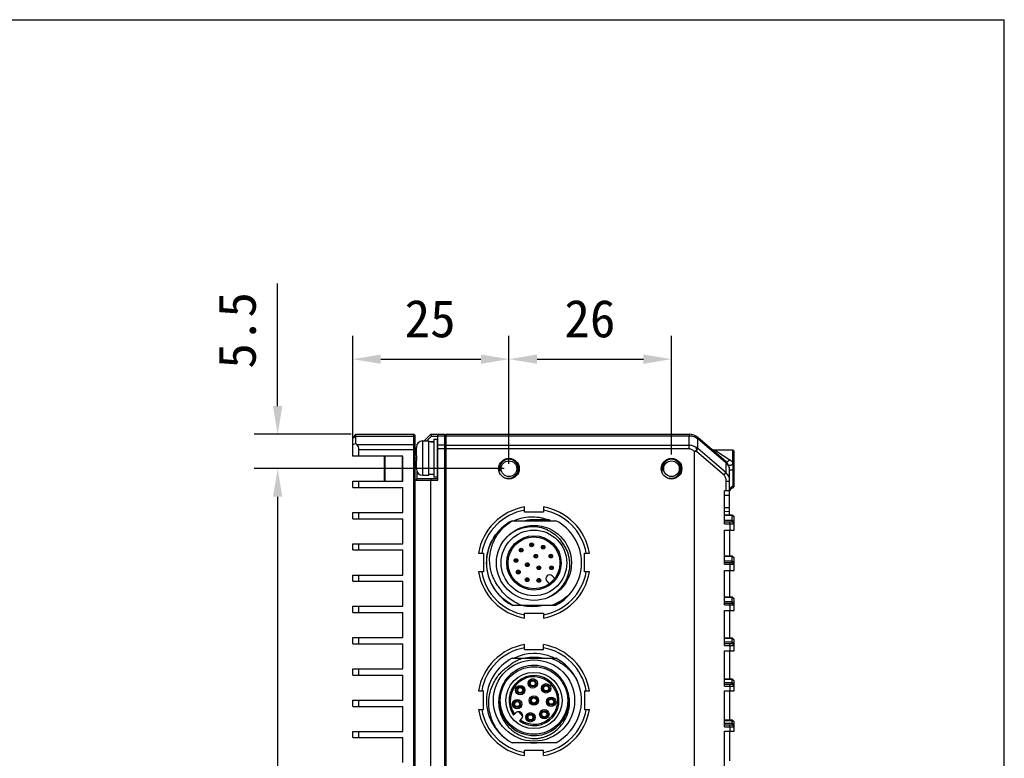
# Model space of a CAD drawing. Header units: millimetres. Extents: x 0 to 420, y 0 to 297.
# Tile 54 of 54: x 315 to 420, y 218 to 297. Entities that reach past the tile are written whole.
import ezdxf

# ---------------------------------------------------------------- set-up
doc = ezdxf.new("R2010")
doc.units = ezdxf.units.MM
doc.header["$LTSCALE"] = 23.1
doc.header["$PDMODE"] = 3
doc.header["$PDSIZE"] = 8
doc.layers.get('0').update_dxf_attribs({"linetype": 'CONTINUOUS'})
doc.layers.get('Defpoints').update_dxf_attribs({"linetype": 'CONTINUOUS'})
doc.layers.add('00_COMPONENTS', color=7, linetype='CONTINUOUS')
doc.layers.add('51__DRAFT_DIMS', color=7, linetype='CONTINUOUS')
doc.styles.get("Standard").update_dxf_attribs({"font": 'simfang.ttf'})
doc.dimstyles.new('DIMSTYLE_1', dxfattribs={"dimtxt": 4, "dimasz": 3, "dimexe": 2.5, "dimexo": 0.5, "dimgap": 1, "dimtad": 1, "dimlfac": 1.5, "dimdsep": 46, "dimtxsty": 'STANDARD', "dimblk": '_FILLED', "dimblk1": '_FILLED', "dimblk2": '_FILLED', "dimcen": 0.09, "dimclrt": 7, "dimazin": 2, "dimtp": 0.3, "dimtm": 0.3, "dimtfac": 1, "dimtofl": 0, "dimtmove": 0, "dimatfit": 3, "dimldrblk": '_FILLED', "dimfxl": 1, "dimtolj": 1, "dimarcsym": 0})
doc.dimstyles.new('DIMSTYLE_3', dxfattribs={"dimtxt": 4, "dimasz": 3, "dimexe": 2.5, "dimexo": 0.5, "dimgap": 1, "dimtad": 1, "dimlfac": 1.5, "dimdsep": 46, "dimtxsty": 'STANDARD', "dimblk": '_FILLED', "dimblk1": '_FILLED', "dimblk2": '_FILLED', "dimcen": 0.09, "dimclrt": 7, "dimazin": 2, "dimtp": 0.2, "dimtm": 0.2, "dimtfac": 1, "dimtofl": 0, "dimtmove": 0, "dimatfit": 3, "dimldrblk": '_FILLED', "dimfxl": 1, "dimtolj": 1, "dimarcsym": 0})
doc.dimstyles.new('DIMSTYLE_4', dxfattribs={"dimtxt": 4, "dimasz": 3, "dimexe": 2.5, "dimexo": 0.5, "dimgap": 1, "dimtad": 1, "dimlfac": 1.5, "dimdsep": 46, "dimtxsty": 'STANDARD', "dimblk": '_FILLED', "dimblk1": '_FILLED', "dimblk2": '_FILLED', "dimcen": 0.09, "dimclrt": 7, "dimazin": 2, "dimtp": 0.1, "dimtm": 0.1, "dimtfac": 1, "dimtofl": 0, "dimtmove": 0, "dimatfit": 3, "dimldrblk": '_FILLED', "dimfxl": 1, "dimtolj": 1, "dimarcsym": 0})

# ---------------------------------------------------------------- blocks, each defined once
blk = doc.blocks.new('_FILLED')
at = {"color": 0, "linetype": 'ByBlock'}
blk.add_solid([(0, 0), (-1, 0.167), (-1, -0.167)], dxfattribs=at)
blk = doc.blocks.new('*D5')
at = {"layer": '51__DRAFT_DIMS', "color": 0, "lineweight": -2}
for p, q in [((350.51, 252.18), (350.51, 263.32)), ((367.18, 249.65), (367.18, 263.32)), ((353.51, 260.82), (364.18, 260.82))]:
    blk.add_line(p, q, dxfattribs=at)
at = {"layer": 'Defpoints', "color": 0}
for p in [(367.18, 260.82), (350.51, 251.68), (367.18, 249.15)]:
    blk.add_point(p, dxfattribs=at)
at = {"layer": '51__DRAFT_DIMS', "color": 0, "linetype": 'ByBlock', "lineweight": -2, "xscale": 3, "yscale": 3, "zscale": 3, "rotation": 180}
blk.add_blockref('_FILLED', (350.51, 260.82), dxfattribs=at)
at = {"layer": '51__DRAFT_DIMS', "color": 0, "linetype": 'ByBlock', "lineweight": -2, "xscale": 3, "yscale": 3, "zscale": 3}
blk.add_blockref('_FILLED', (367.18, 260.82), dxfattribs=at)
at = {"layer": '51__DRAFT_DIMS', "color": 7, "insert": (358.77, 267.15), "char_height": 4, "attachment_point": 2, "line_spacing_factor": 0.9}
blk.add_mtext('\\A1;25', dxfattribs=at)
blk = doc.blocks.new('*D6')
at = {"layer": '51__DRAFT_DIMS', "color": 0, "lineweight": -2}
for p, q in [((367.18, 249.65), (367.18, 263.32)), ((384.51, 250.65), (384.51, 263.32)), ((370.18, 260.82), (381.51, 260.82))]:
    blk.add_line(p, q, dxfattribs=at)
at = {"layer": 'Defpoints', "color": 0}
for p in [(384.51, 260.82), (384.51, 250.15), (367.18, 249.15)]:
    blk.add_point(p, dxfattribs=at)
at = {"layer": '51__DRAFT_DIMS', "color": 0, "linetype": 'ByBlock', "lineweight": -2, "xscale": 3, "yscale": 3, "zscale": 3, "rotation": 180}
blk.add_blockref('_FILLED', (367.18, 260.82), dxfattribs=at)
at = {"layer": '51__DRAFT_DIMS', "color": 0, "linetype": 'ByBlock', "lineweight": -2, "xscale": 3, "yscale": 3, "zscale": 3}
blk.add_blockref('_FILLED', (384.51, 260.82), dxfattribs=at)
at = {"layer": '51__DRAFT_DIMS', "color": 7, "insert": (375.81, 267.15), "char_height": 4, "attachment_point": 2, "line_spacing_factor": 0.9}
blk.add_mtext('\\A1;26', dxfattribs=at)
blk = doc.blocks.new('*D7')
at = {"layer": '51__DRAFT_DIMS', "color": 0, "lineweight": -2}
for p, q in [((342.51, 255.81), (342.51, 268.88)), ((350.34, 252.81), (340.01, 252.81)), ((366.68, 249.15), (340.01, 249.15)), ((342.51, 246.15), (342.51, 243.15))]:
    blk.add_line(p, q, dxfattribs=at)
at = {"layer": 'Defpoints', "color": 0}
for p in [(350.84, 252.81), (342.51, 249.15), (367.18, 249.15)]:
    blk.add_point(p, dxfattribs=at)
at = {"layer": '51__DRAFT_DIMS', "color": 0, "linetype": 'ByBlock', "lineweight": -2, "xscale": 3, "yscale": 3, "zscale": 3}
for p, rotation in [((342.51, 252.81), 270), ((342.51, 249.15), 90)]:
    blk.add_blockref('_FILLED', p, dxfattribs=dict(at, rotation=rotation))
at = {"layer": '51__DRAFT_DIMS', "color": 7, "insert": (336.18, 259.81), "char_height": 4, "attachment_point": 1, "rotation": 90, "line_spacing_factor": 0.9}
blk.add_mtext('\\A1;5.5', dxfattribs=at)
blk = doc.blocks.new('*D8')
at = {"layer": '51__DRAFT_DIMS', "color": 0, "lineweight": -2}
for p, q in [((366.68, 249.15), (340.01, 249.15)), ((342.51, 246.15), (342.51, 175.48)), ((366.68, 172.48), (340.01, 172.48))]:
    blk.add_line(p, q, dxfattribs=at)
at = {"layer": 'Defpoints', "color": 0}
for p in [(367.18, 249.15), (342.51, 172.48), (367.18, 172.48)]:
    blk.add_point(p, dxfattribs=at)
at = {"layer": '51__DRAFT_DIMS', "color": 0, "linetype": 'ByBlock', "lineweight": -2, "xscale": 3, "yscale": 3, "zscale": 3}
for p, rotation in [((342.51, 249.15), 90), ((342.51, 172.48), 270)]:
    blk.add_blockref('_FILLED', p, dxfattribs=dict(at, rotation=rotation))
at = {"layer": '51__DRAFT_DIMS', "color": 7, "insert": (336.18, 210.92), "char_height": 4, "attachment_point": 2, "rotation": 90, "line_spacing_factor": 0.9}
blk.add_mtext('\\A1;115', dxfattribs=at)

msp = doc.modelspace()

# ---------------------------------------------------------------- linework, layer by layer
at = {"color": 7}
for p in [(0, 297), (420, 0)]:
    msp.add_line(p, (420, 297), dxfattribs=at)
at = {"layer": '00_COMPONENTS', "color": 7}
for p, q in [((350.5101, 252.4804), (350.8434, 252.8137)), ((350.5101, 252.3828), (350.8434, 252.6185)), ((350.5101, 250.4804), (350.5101, 252.4804)), ((350.8434, 251.8137), (350.8434, 252.8137)), ((350.8434, 252.8137), (357.0434, 252.8137)), ((350.8434, 252.6185), (357.0434, 252.6185)), ((357.0434, 168.8137), (357.0434, 252.8137)), ((357.0434, 252.8137), (357.1768, 252.6804)), ((357.0434, 252.6185), (357.1768, 252.5242)), ((357.1768, 168.9471), (357.1768, 252.6804)), ((357.9768, 248.4471), (357.9768, 252.1137)), ((357.9768, 252.1137), (358.6434, 252.1137)), ((358.8434, 252.8137), (358.1434, 252.1137)), ((358.9263, 252.6137), (358.4263, 252.1137)), ((358.6434, 248.4471), (358.6434, 252.1137)), ((358.8434, 252.8137), (358.9263, 252.6137)), ((358.8434, 252.8137), (360.3101, 252.8137)), ((358.9263, 252.6137), (359.5768, 252.6137)), ((359.1768, 252.2804), (359.5101, 252.2804)), ((359.1768, 252.2785), (359.1768, 248.2823)), ((359.5101, 252.2785), (359.5101, 248.2823)), ((359.5768, 247.9138), (359.5768, 252.8137)), ((359.5768, 252.6487), (360.3101, 252.6487)), ((360.3101, 252.8137), (360.3101, 168.8137)), ((360.4434, 252.2804), (360.3101, 252.2804)), ((360.4434, 252.0851), (360.3101, 252.0851)), ((360.4434, 252.8137), (360.4434, 168.8137)), ((360.4434, 252.8137), (386.3787, 252.8137)), ((360.4434, 252.6519), (386.3787, 252.6519)), ((386.3787, 252.8137), (386.3787, 252.6519)), ((386.3787, 252.6519), (386.3804, 252.6519)), ((386.3815, 252.8137), (386.3804, 252.6519)), ((386.3804, 251.2516), (386.3804, 252.6519)), ((387.3132, 252.4672), (387.312, 252.3453)), ((387.312, 252.3453), (387.3125, 252.3449)), ((387.3125, 252.3449), (387.3134, 252.467)), ((387.3125, 251.2971), (387.3125, 252.3449)), ((390.2904, 249.7849), (387.3125, 252.3449)), ((390.2924, 249.9062), (387.3131, 252.4673)), ((350.8434, 251.8137), (350.5101, 251.6757)), ((350.9815, 251.6757), (350.8434, 251.8137)), ((357.0434, 251.6757), (350.9815, 251.6757)), ((351.1768, 250.4804), (351.1768, 251.2043)), ((351.1768, 251.2043), (357.1768, 251.2043)), ((357.0434, 251.6757), (357.1768, 251.5814)), ((357.3101, 251.2804), (357.1768, 251.1471)), ((357.1768, 251.1471), (357.3101, 251.0918)), ((357.3108, 251.4469), (357.31, 251.4471)), ((357.3101, 250.5471), (357.3101, 251.4162)), ((359.5101, 251.2804), (359.5768, 251.2804)), ((359.5768, 251.1804), (359.5101, 251.1804)), ((360.3101, 251.6454), (359.5768, 251.6454)), ((360.3101, 251.2471), (359.5768, 251.2471)), ((360.4434, 251.6422), (386.3804, 251.6422)), ((386.3804, 251.2516), (360.4434, 251.2516)), ((386.9101, 251.0012), (386.9101, 170.6262)), ((387.192, 251.1494), (386.9953, 250.9869)), ((387.2014, 250.9443), (386.9953, 250.9869)), ((387.193, 251.0959), (387.3125, 251.2971)), ((387.2014, 250.9443), (387.193, 251.0959)), ((390.2904, 248.7371), (387.3125, 251.2971)), ((389.0961, 251.1471), (391.0434, 251.1471)), ((389.0961, 251.1471), (390.727, 250.0955)), ((391.0434, 249.8323), (391.0434, 251.1471)), ((391.1768, 251.0137), (391.0434, 251.1471)), ((391.1768, 247.2478), (391.1768, 251.0137)), ((355.8434, 250.4804), (350.5101, 250.4804)), ((353.8901, 247.8137), (353.8901, 250.4804)), ((353.9568, 247.8137), (353.9568, 250.4804)), ((355.7768, 250.4804), (355.7768, 247.8137)), ((355.8434, 247.8137), (355.8434, 250.4804)), ((357.1768, 250.281), (357.3101, 250.281)), ((357.3101, 250.5471), (357.3108, 250.5471)), ((357.3101, 249.1446), (357.3101, 250.0137)), ((357.3108, 250.0137), (357.3101, 250.0137)), ((360.4434, 250.5881), (360.3101, 250.5881)), ((360.4434, 250.1167), (360.3101, 250.1167)), ((390.1141, 248.4404), (387.2014, 250.9443)), ((390.2904, 249.7849), (390.2913, 249.9071)), ((390.2924, 249.7835), (390.2924, 249.9062)), ((357.31, 249.1137), (357.3108, 249.1138)), ((359.5768, 249.3804), (359.5101, 249.3804)), ((359.5101, 249.2804), (359.5768, 249.2804)), ((390.2904, 249.7849), (390.2904, 248.7371)), ((390.2924, 249.7835), (390.2904, 249.7849)), ((390.7101, 244.2337), (390.7101, 248.9962)), ((391.0434, 249.8323), (391.1768, 249.7867)), ((391.0657, 249.6151), (391.1768, 249.5707)), ((391.099, 249.0309), (391.1768, 249.0378)), ((391.099, 247.3245), (391.099, 249.0309)), ((350.5101, 247.1471), (350.5101, 247.8137)), ((350.5101, 247.8137), (355.8434, 247.8137)), ((351.1768, 247.1471), (351.1768, 247.8137)), ((357.1768, 247.9138), (357.3768, 248.1138)), ((357.1768, 247.9138), (359.5768, 247.9138)), ((357.3768, 248.1138), (357.3768, 248.835)), ((357.3768, 248.1138), (359.5768, 248.1138)), ((357.9768, 248.4471), (358.6434, 248.4471)), ((358.6434, 248.5637), (359.1768, 248.5637)), ((358.8434, 247.9138), (358.9263, 248.1138)), ((358.8434, 173.7137), (358.8434, 247.9138)), ((359.1768, 248.2804), (359.5101, 248.2804)), ((390.1141, 248.4404), (390.2904, 248.7371)), ((390.3406, 246.7804), (390.3406, 247.8241)), ((390.3406, 247.8241), (390.7101, 247.8241)), ((350.5101, 247.1471), (355.8434, 247.1471)), ((355.8434, 244.4804), (355.8434, 247.1471)), ((390.1768, 243.2804), (390.1768, 246.7804)), ((390.7101, 246.7804), (390.1768, 246.7804)), ((391.0883, 247.1222), (391.1768, 247.2478)), ((391.099, 247.3245), (391.1768, 247.4333)), ((390.1768, 246.3097), (390.7101, 246.3097)), ((368.8434, 244.5298), (368.8434, 245.0631)), ((370.8434, 245.0631), (370.8434, 244.5298)), ((390.7101, 244.957), (390.1768, 244.9737)), ((350.5101, 243.8137), (350.5101, 244.4804)), ((350.5101, 244.4804), (355.8434, 244.4804)), ((350.5101, 243.8137), (355.8434, 243.8137)), ((351.1768, 243.8137), (351.1768, 244.4804)), ((355.8434, 241.1471), (355.8434, 243.8137)), ((367.5151, 243.6051), (372.1718, 243.6051)), ((370.8434, 244.5298), (368.8434, 244.5298)), ((371.4366, 243.6804), (369.4231, 243.6804)), ((371.2691, 243.743), (371.2263, 243.6051)), ((390.7101, 244.5632), (390.1768, 244.58)), ((390.1768, 244.2337), (390.9768, 244.2337)), ((390.1768, 244.1891), (390.9768, 244.1891)), ((390.1768, 243.659), (390.9768, 243.659)), ((390.9768, 243.4804), (390.9768, 244.2337)), ((390.9768, 244.2337), (391.1768, 244.0337)), ((390.9768, 244.1891), (391.1768, 244.0159)), ((390.9768, 243.659), (391.1768, 243.4858)), ((391.1768, 242.5804), (391.1768, 244.0337)), ((390.1768, 243.4804), (390.9768, 243.4804)), ((390.1768, 243.2804), (391.1768, 243.2804)), ((390.1768, 238.9537), (390.1768, 242.5804)), ((390.1768, 242.5804), (391.1768, 242.5804)), ((390.6646, 243.4804), (390.7308, 243.2804)), ((390.7101, 242.5804), (390.7101, 239.8604)), ((390.7308, 243.2804), (390.7308, 242.5804)), ((390.9768, 243.4804), (391.1768, 243.2804)), ((350.5101, 240.4804), (350.5101, 241.1471)), ((350.5101, 241.1471), (355.8434, 241.1471)), ((350.5101, 240.4804), (355.8434, 240.4804)), ((351.1768, 240.4804), (351.1768, 241.1471)), ((355.8434, 237.8137), (355.8434, 240.4804)), ((372.9725, 241.0691), (372.9771, 241.0617)), ((372.9725, 241.0691), (372.9769, 241.0616)), ((363.9274, 240.1471), (364.4607, 240.1471)), ((364.4607, 240.1471), (364.4607, 238.1471)), ((375.2262, 238.1471), (375.2262, 240.1471)), ((375.2262, 240.1471), (375.7595, 240.1471)), ((390.1768, 239.8604), (390.9768, 239.8604)), ((390.1768, 239.8157), (390.9768, 239.8157)), ((390.9768, 239.1537), (390.9768, 239.8604)), ((390.9768, 239.8604), (391.1768, 239.6604)), ((390.9768, 239.8157), (391.1768, 239.6425)), ((391.1768, 238.3004), (391.1768, 239.6604)), ((364.7961, 239.1059), (364.7958, 239.1133)), ((364.7959, 239.1059), (364.7958, 239.1133)), ((390.1768, 239.3324), (390.9768, 239.3324)), ((390.1768, 239.1537), (390.9768, 239.1537)), ((390.1768, 238.9537), (391.1768, 238.9537)), ((390.6646, 239.1537), (390.7308, 238.9537)), ((390.7308, 238.9537), (390.7308, 238.3004)), ((390.9768, 239.3324), (391.1768, 239.1592)), ((390.9768, 239.1537), (391.1768, 238.9537)), ((350.5101, 237.1471), (350.5101, 237.8137)), ((350.5101, 237.8137), (355.8434, 237.8137)), ((351.1768, 237.1471), (351.1768, 237.8137)), ((364.4607, 238.1471), (363.9274, 238.1471)), ((371.7998, 237.7144), (372.0621, 237.4522)), ((375.7595, 238.1471), (375.2262, 238.1471)), ((390.1768, 234.6271), (390.1768, 238.3004)), ((390.1768, 238.3004), (391.1768, 238.3004)), ((390.7101, 238.3004), (390.7101, 235.4871)), ((350.5101, 237.1471), (355.8434, 237.1471)), ((355.8434, 234.4804), (355.8434, 237.1471)), ((371.4964, 236.8865), (371.2341, 237.1488)), ((371.2472, 235.3595), (371.2414, 235.3754)), ((373.7201, 235.8743), (373.7356, 235.8613)), ((390.1768, 235.4871), (390.9768, 235.4871)), ((390.1768, 235.4424), (390.9768, 235.4424)), ((390.9768, 234.8271), (390.9768, 235.4871)), ((390.9768, 235.4871), (391.1768, 235.2871)), ((390.9768, 235.4424), (391.1768, 235.2692)), ((391.1768, 234.0204), (391.1768, 235.2871)), ((350.5101, 233.8137), (350.5101, 234.4804)), ((350.5101, 234.4804), (355.8434, 234.4804)), ((351.1768, 233.8137), (351.1768, 234.4804)), ((367.5151, 234.6051), (372.1718, 234.6051)), ((390.1768, 235.0057), (390.9768, 235.0057)), ((390.1768, 234.8271), (390.9768, 234.8271)), ((390.1768, 234.6271), (391.1768, 234.6271)), ((390.6646, 234.8271), (390.7308, 234.6271)), ((390.7308, 234.6271), (390.7308, 234.0204)), ((390.9768, 235.0057), (391.1768, 234.8325)), ((390.9768, 234.8271), (391.1768, 234.6271)), ((350.5101, 233.8137), (355.8434, 233.8137)), ((355.8434, 231.1471), (355.8434, 233.8137)), ((368.8434, 233.231), (368.8434, 233.7643)), ((368.8434, 233.7643), (370.8434, 233.7643)), ((370.8434, 233.7643), (370.8434, 233.231)), ((390.1768, 230.3004), (390.1768, 234.0204)), ((390.1768, 234.0204), (391.1768, 234.0204)), ((390.7101, 234.0204), (390.7101, 231.1137)), ((350.5101, 230.4804), (350.5101, 231.1471)), ((350.5101, 231.1471), (355.8434, 231.1471)), ((351.1768, 230.4804), (351.1768, 231.1471)), ((390.1768, 231.1137), (390.9768, 231.1137)), ((390.1768, 231.0691), (390.9768, 231.0691)), ((390.9768, 230.5004), (390.9768, 231.1137)), ((390.9768, 231.1137), (391.1768, 230.9137)), ((390.9768, 231.0691), (391.1768, 230.8959)), ((350.5101, 230.4804), (355.8434, 230.4804)), ((355.8434, 227.8137), (355.8434, 230.4804)), ((368.8434, 229.8631), (368.8434, 230.3965)), ((370.8434, 229.8631), (370.8434, 230.3965)), ((390.1768, 230.679), (390.9768, 230.679)), ((390.1768, 230.5004), (390.9768, 230.5004)), ((390.1768, 230.3004), (391.1768, 230.3004)), ((390.6646, 230.5004), (390.7308, 230.3004)), ((390.7308, 230.3004), (390.7308, 229.7404)), ((390.9768, 230.679), (391.1768, 230.5058)), ((390.9768, 230.5004), (391.1768, 230.3004)), ((391.1768, 229.7404), (391.1768, 230.9137)), ((367.5151, 228.9384), (371.6769, 228.9383)), ((368.8434, 229.8631), (370.8434, 229.8631)), ((370.2638, 229.0137), (369.4231, 229.0137)), ((371.6769, 228.9384), (372.1718, 228.9384)), ((390.1768, 225.9737), (390.1768, 229.7404)), ((390.1768, 229.7404), (391.1768, 229.7404)), ((390.7101, 229.7404), (390.7101, 226.7404)), ((350.5101, 227.1471), (350.5101, 227.8137)), ((350.5101, 227.8137), (355.8434, 227.8137)), ((350.5101, 227.1471), (355.8434, 227.1471)), ((351.1768, 227.1471), (351.1768, 227.8137)), ((355.8434, 224.4804), (355.8434, 227.1471)), ((369.3638, 226.3673), (369.4612, 226.3673)), ((369.4612, 226.1673), (369.3638, 226.1673)), ((369.9699, 226.3673), (370.0674, 226.3673)), ((370.0674, 226.1673), (369.9699, 226.1673)), ((370.788, 225.8348), (370.8854, 225.8348)), ((371.3942, 225.8348), (371.4916, 225.8348)), ((390.1768, 226.7404), (390.9768, 226.7404)), ((390.1768, 226.6957), (390.9768, 226.6957)), ((390.1768, 226.3524), (390.9768, 226.3524)), ((390.1768, 226.1737), (390.9768, 226.1737)), ((390.1768, 225.9737), (391.1768, 225.9737)), ((390.6646, 226.1737), (390.7308, 225.9737)), ((390.7308, 225.9737), (390.7308, 225.4604)), ((390.9768, 226.1737), (390.9768, 226.7404)), ((390.9768, 226.7404), (391.1768, 226.5404)), ((390.9768, 226.6957), (391.1768, 226.5225)), ((390.9768, 226.3524), (391.1768, 226.1792)), ((390.9768, 226.1737), (391.1768, 225.9737)), ((391.1768, 225.4604), (391.1768, 226.5404)), ((363.9274, 225.4804), (364.4607, 225.4804)), ((364.4607, 223.4804), (364.4607, 225.4804)), ((368.0275, 225.6418), (368.1249, 225.6418)), ((368.1249, 225.4418), (368.0275, 225.4418)), ((368.6337, 225.6418), (368.7311, 225.6418)), ((368.7311, 225.4418), (368.6337, 225.4418)), ((370.8854, 225.6348), (370.788, 225.6348)), ((371.4916, 225.6348), (371.3942, 225.6348)), ((375.2262, 225.4804), (375.2262, 223.4804)), ((375.2262, 225.4804), (375.7595, 225.4804)), ((390.1768, 221.6471), (390.1768, 225.4604)), ((390.1768, 225.4604), (391.1768, 225.4604)), ((390.7101, 225.4604), (390.7101, 222.3671)), ((350.5101, 223.8137), (350.5101, 224.4804)), ((350.5101, 224.4804), (355.8434, 224.4804)), ((350.5101, 223.8137), (355.8434, 223.8137)), ((351.1768, 223.8137), (351.1768, 224.4804)), ((355.8434, 221.1471), (355.8434, 223.8137)), ((367.6984, 224.1573), (367.7958, 224.1573)), ((367.7958, 223.9573), (367.6984, 223.9573)), ((368.3046, 224.1573), (368.402, 224.1573)), ((368.402, 223.9573), (368.3046, 223.9573)), ((369.4916, 224.5384), (369.5891, 224.5384)), ((369.5891, 224.3384), (369.4916, 224.3384)), ((370.0978, 224.5384), (370.1953, 224.5384)), ((370.1953, 224.3384), (370.0978, 224.3384)), ((371.3205, 224.4105), (371.4179, 224.4105)), ((371.4179, 224.2105), (371.3205, 224.2105)), ((371.9267, 224.4105), (372.0241, 224.4105)), ((372.0241, 224.2105), (371.9267, 224.2105)), ((363.9274, 223.4804), (364.4607, 223.4804)), ((367.6765, 222.8843), (367.9107, 223.1185)), ((369.1105, 222.7452), (369.2079, 222.7452)), ((369.7167, 222.7452), (369.8141, 222.7452)), ((370.595, 223.0743), (370.6924, 223.0743)), ((370.6924, 222.8743), (370.595, 222.8743)), ((371.2012, 223.0743), (371.2986, 223.0743)), ((371.2986, 222.8743), (371.2012, 222.8743)), ((375.2262, 223.4804), (375.7595, 223.4804)), ((368.5235, 222.5057), (368.2893, 222.2715)), ((369.2079, 222.5452), (369.1105, 222.5452)), ((369.8141, 222.5452), (369.7167, 222.5452)), ((390.1768, 222.3671), (390.9768, 222.3671)), ((390.1768, 222.3224), (390.9768, 222.3224)), ((390.1768, 222.0257), (390.9768, 222.0257)), ((390.1768, 221.8471), (390.9768, 221.8471)), ((390.1768, 221.6471), (391.1768, 221.6471)), ((390.6646, 221.8471), (390.7308, 221.6471)), ((390.7308, 221.6471), (390.7308, 221.1804)), ((390.9768, 221.8471), (390.9768, 222.3671)), ((390.9768, 222.3671), (391.1768, 222.1671)), ((390.9768, 222.3224), (391.1768, 222.1492)), ((390.9768, 222.0257), (391.1768, 221.8525)), ((390.9768, 221.8471), (391.1768, 221.6471)), ((391.1768, 221.1804), (391.1768, 222.1671)), ((350.5101, 220.4804), (350.5101, 221.1471)), ((350.5101, 221.1471), (355.8434, 221.1471)), ((351.1768, 220.4804), (351.1768, 221.1471)), ((390.1768, 217.3204), (390.1768, 221.1804)), ((390.1768, 221.1804), (391.1768, 221.1804)), ((390.7101, 221.1804), (390.7101, 217.9937)), ((350.5101, 220.4804), (355.8434, 220.4804)), ((355.8434, 217.8137), (355.8434, 220.4804)), ((372.1718, 219.9384), (367.5151, 219.9384)), ((368.8434, 218.5643), (368.8434, 219.0976)), ((370.8434, 219.0976), (368.8434, 219.0976)), ((370.8434, 218.5643), (370.8434, 219.0976))]:
    msp.add_line(p, q, dxfattribs=at)
for centre, radius in [((367.1768, 249.1471), 1.1), ((367.1768, 249.1471), 0.8333), ((384.5101, 249.1471), 1.1), ((384.5101, 249.1471), 0.8333), ((369.8434, 239.1051), 4), ((369.8434, 239.1051), 3.5), ((369.8434, 239.1051), 2.9), ((369.8434, 239.1051), 2.7667), ((368.4764, 240.4722), 0.2), ((368.4764, 240.4722), 0.0845), ((369.5953, 241.0224), 0.2), ((369.5953, 241.0224), 0.0845), ((370.8174, 240.7752), 0.2), ((370.8174, 240.7752), 0.0845), ((367.9261, 239.3533), 0.2), ((367.9261, 239.3533), 0.0845), ((370.0332, 239.8134), 0.2), ((370.0332, 239.8134), 0.0845), ((371.6344, 239.8332), 0.2), ((371.6344, 239.8332), 0.0845), ((369.1351, 238.9153), 0.2), ((369.1351, 238.9153), 0.0845), ((370.362, 238.5865), 0.2), ((370.362, 238.5865), 0.0845), ((371.7065, 238.5884), 0.2), ((371.7065, 238.5884), 0.0845), ((368.1734, 238.1311), 0.2), ((368.1734, 238.1311), 0.0845), ((369.1153, 237.3141), 0.2), ((369.1153, 237.3141), 0.0845), ((370.3601, 237.2421), 0.2), ((370.3601, 237.2421), 0.0845), ((369.8434, 224.4384), 4.3333), ((369.8434, 224.4384), 3.6), ((369.8434, 224.4384), 3), ((368.3793, 225.5418), 0.5), ((368.3793, 225.5418), 0.3667), ((368.3793, 225.5418), 0.2733), ((369.7156, 226.2673), 0.5), ((369.7156, 226.2673), 0.3667), ((369.7156, 226.2673), 0.2733), ((371.1398, 225.7348), 0.5), ((371.1398, 225.7348), 0.3667), ((371.1398, 225.7348), 0.2733), ((369.8434, 224.4384), 0.5), ((369.8434, 224.4384), 0.3667), ((369.8434, 224.4384), 0.2733), ((371.6723, 224.3105), 0.5), ((368.0502, 224.0573), 0.5), ((368.0502, 224.0573), 0.3667), ((368.0502, 224.0573), 0.2733), ((371.6723, 224.3105), 0.3667), ((371.6723, 224.3105), 0.2733), ((369.4623, 222.6452), 0.5), ((369.4623, 222.6452), 0.3667), ((369.4623, 222.6452), 0.2733), ((370.9468, 222.9743), 0.5), ((370.9468, 222.9743), 0.3667), ((370.9468, 222.9743), 0.2733)]:
    msp.add_circle(centre, radius, dxfattribs=at)
for centre, radius, start, end in [((357.9768, 251.4471), 0.6667, 90, 180), ((386.3787, 251.3804), 1.4333, 49.316028, 90), ((358.0121, 251.4162), 0.702, 177.488938, 180.000724), ((386.8577, 250.4302), 0.5734, 76.120578, 84.75738), ((386.661, 250.4425), 1.0746, 52.679812, 66.520906), ((384.1259, 251.0681), 3.0672, 0.519802, 1.519113), ((389.0961, 251.8137), 0.6667, 229.316028, 270), ((367.1768, 249.1471), 1, 255, 195), ((384.5101, 249.1471), 1, 255, 195), ((389.5101, 248.9962), 1.2, 0, 49.316028), ((358.0121, 249.1446), 0.702, 179.999276, 182.511062), ((357.9768, 249.1137), 0.6667, 180, 270), ((391.3123, 246.4943), 0.6667, 109.635569, 154.587753), ((369.8434, 239.1471), 6, 99.594005, 170.405913), ((369.8434, 239.1471), 5.6667, 100.164193, 169.835727), ((369.8434, 239.1471), 6, 9.59411, 80.405895), ((369.8434, 239.1471), 5.6667, 10.16429, 79.835724), ((369.8434, 239.1051), 5.0667, 117.357326, 242.642674), ((369.8434, 239.1471), 4.5533, 95.297927, 101.743122), ((369.8434, 239.1471), 4.5533, 78.256878, 84.702058), ((369.6686, 239.1896), 4.8265, 66.183189, 70.633776), ((369.8434, 239.1051), 5.0667, 297.357326, 62.642674), ((369.8943, 239.1603), 3.622, 31.801731, 34.207858), ((369.8434, 239.147), 6, 189.593825, 260.405941), ((369.8434, 239.147), 5.6666, 190.164028, 259.83573), ((369.8434, 239.1471), 6, 279.594287, 350.405858), ((369.8434, 239.1471), 5.6667, 280.164454, 349.835714), ((371.5169, 237.4316), 0.4, 45, 225), ((369.8244, 239.0737), 4.9922, 242.681817, 243.525086), ((369.8434, 239.1471), 4.5533, 265.950999, 274.049001), ((369.9195, 239.0084), 4.9166, 296.416309, 297.081454), ((369.8434, 224.4804), 6, 99.594005, 170.405913), ((369.8434, 224.4804), 5.6667, 100.164193, 169.835728), ((369.8434, 224.4804), 6, 9.59411, 80.405894), ((369.8434, 224.4804), 5.6667, 10.16429, 79.835724), ((369.8434, 224.4384), 5.0667, 117.357326, 242.642674), ((369.8434, 224.4804), 4.5533, 78.256878, 101.743122), ((369.8434, 224.4384), 5.0667, 25.123858, 62.642674), ((369.8434, 224.4384), 3.7333, 17.867374, 170.039674), ((369.8434, 224.4384), 2.6667, 234.352035, 215.647965), ((369.8434, 224.4384), 2.5333, 234.849027, 215.150973), ((369.8434, 224.4384), 5.0667, 297.357326, 24.862006), ((369.8434, 224.4384), 3.7333, 170.531092, 17.840699), ((369.8434, 224.4804), 6, 189.593823, 260.405941), ((369.8434, 224.4804), 5.6666, 190.164026, 259.83573), ((368.2171, 222.8121), 0.4333, 314.999999, 135), ((369.8434, 224.4384), 2.0181, 216.239057, 233.760943), ((369.8434, 224.4804), 6, 279.594285, 350.405859), ((369.8434, 224.4804), 5.6667, 280.164452, 349.835714), ((369.8434, 224.4804), 4.5533, 265.950999, 274.049001)]:
    msp.add_arc(centre, radius, start, end, dxfattribs=at)
for centre, major_axis, ratio, start_param, end_param in [((350.5101, 251.2043), (0.6667, 0), 1, 0, 0.78539816), ((359.1768, 250.2804), (4.7165, 0), 0.36397023, 7.85398163, 7.96730214), ((358.4441, 250.2804), (4.7165, 0), 0.36397023, 7.71692011, 7.81170737)]:
    msp.add_ellipse(centre, major_axis=major_axis, ratio=ratio, start_param=start_param, end_param=end_param, dxfattribs=at)
for points, knots in [([(386.3804, 252.6519), (386.4643, 252.6518), (386.6321, 252.6386), (386.8765, 252.5798), (387.1066, 252.4834), (387.2468, 252.3949), (387.312, 252.3453)], [0, 0, 0, 0, 0.25249867, 0.5039573, 0.75341049, 1, 1, 1, 1]), ([(387.0891, 251.4282), (387.0369, 251.4621), (386.9276, 251.5231), (386.7523, 251.5909), (386.5686, 251.6328), (386.4431, 251.6422), (386.3804, 251.6422)], [0, 0, 0, 0, 0.2490967, 0.49892773, 0.74931446, 1, 1, 1, 1]), ([(386.9101, 251.0012), (386.8719, 251.0419), (386.7918, 251.1139), (386.6579, 251.1939), (386.5199, 251.2412), (386.426, 251.2516), (386.3804, 251.2516)], [0, 0, 0, 0, 0.27809376, 0.53366562, 0.77267305, 1, 1, 1, 1]), ([(387.0891, 251.4282), (387.1059, 251.3817), (387.1407, 251.289), (387.1752, 251.1961), (387.192, 251.1494)], [0, 0, 0, 0, 0.49866456, 1, 1, 1, 1]), ([(390.2924, 249.9062), (390.2966, 249.9025), (390.3061, 249.8961), (390.3291, 249.8871), (390.3646, 249.8844), (390.4125, 249.8934), (390.467, 249.9136), (390.5271, 249.9447), (390.5918, 249.986), (390.6595, 250.0368), (390.7043, 250.0751), (390.727, 250.0955)], [0, 0, 0, 0, 0.03333079, 0.06813487, 0.14666517, 0.24249349, 0.35810297, 0.4935243, 0.6473326, 0.81716157, 1, 1, 1, 1]), ([(390.727, 250.0955), (390.7558, 250.0769), (390.8692, 249.9993), (390.9734, 249.908), (391.0434, 249.8323)], [0, 0, 0, 0, 0.24983335, 1, 1, 1, 1]), ([(390.7101, 248.9962), (390.7101, 249.0711), (390.6958, 249.1845), (390.6495, 249.3283), (390.5852, 249.468), (390.4727, 249.6294), (390.356, 249.7361), (390.2924, 249.7835)], [0, 0, 0, 0, 0.24349213, 0.36642189, 0.49041772, 0.74210473, 1, 1, 1, 1]), ([(390.5815, 249.5366), (390.5834, 249.5329), (390.5888, 249.5258), (390.6004, 249.5176), (390.6155, 249.5117), (390.642, 249.5062), (390.6839, 249.5056), (390.7426, 249.5126), (390.8122, 249.5275), (390.8908, 249.5499), (390.9766, 249.5793), (391.0354, 249.6025), (391.0657, 249.6151)], [0, 0, 0, 0, 0.02439898, 0.05126787, 0.08244292, 0.11903577, 0.21036447, 0.32672299, 0.46685024, 0.6281658, 0.80723092, 1, 1, 1, 1]), ([(390.7101, 248.9962), (390.7101, 248.9973), (390.7116, 248.9989), (390.7141, 249.0004), (390.7186, 249.0024), (390.7263, 249.0047), (390.7381, 249.0072), (390.7531, 249.0098), (390.7793, 249.0133), (390.8194, 249.0173), (390.8759, 249.0216), (390.9426, 249.0253), (391.0181, 249.0285), (391.0712, 249.0301), (391.099, 249.0309)], [0, 0, 0, 0, 0.00815531, 0.01455215, 0.02283137, 0.04534614, 0.07597916, 0.11470868, 0.16140167, 0.27781516, 0.42302375, 0.59415477, 0.78777824, 1, 1, 1, 1]), ([(391.0657, 249.6151), (391.0638, 249.6341), (391.0566, 249.7066), (391.049, 249.779), (391.0434, 249.8323)], [0, 0, 0, 0, 0.26291748, 1, 1, 1, 1]), ([(391.099, 249.0309), (391.099, 249.1366), (391.0939, 249.3318), (391.0773, 249.5265), (391.0657, 249.6151)], [0, 0, 0, 0, 0.54198076, 1, 1, 1, 1]), ([(390.3406, 247.8241), (390.3406, 247.8916), (390.3307, 248.0192), (390.2848, 248.1936), (390.2135, 248.3355), (390.1488, 248.4106), (390.1141, 248.4404)], [0, 0, 0, 0, 0.29993926, 0.56541081, 0.79687781, 1, 1, 1, 1]), ([(390.7101, 247.8241), (390.7101, 247.9214), (390.6909, 248.109), (390.6037, 248.3662), (390.4695, 248.5791), (390.3526, 248.691), (390.2904, 248.7371)], [0, 0, 0, 0, 0.28078413, 0.53876663, 0.77671272, 1, 1, 1, 1]), ([(390.7101, 246.7804), (390.7101, 246.8088), (390.7147, 246.866), (390.735, 246.9498), (390.7684, 247.0301), (390.8298, 247.1309), (390.9359, 247.2402), (391.0423, 247.3012), (391.099, 247.3245)], [0, 0, 0, 0, 0.12054769, 0.24167062, 0.363896, 0.4876446, 0.74004494, 1, 1, 1, 1]), ([(391.0883, 247.1222), (391.0885, 247.1233), (391.0888, 247.1279), (391.0901, 247.1379), (391.0917, 247.1545), (391.0937, 247.1774), (391.0957, 247.2065), (391.0982, 247.2562), (391.099, 247.2962), (391.099, 247.3245)], [0, 0, 0, 0, 0.01687595, 0.06716441, 0.14989087, 0.26381262, 0.40780169, 0.58068564, 1, 1, 1, 1]), ([(366.1647, 236.4561), (366.0552, 236.5891), (365.851, 236.8676), (365.5946, 237.3176), (365.3902, 237.7934), (365.2396, 238.2888), (365.1444, 238.7979), (365.0936, 239.4856), (365.1557, 240.1777), (365.327, 240.8458), (365.5695, 241.4914), (365.9988, 242.2452), (366.6915, 243.02), (367.2508, 243.4308), (367.5474, 243.6051)], [0, 0, 0, 0, 0.06254088, 0.12508107, 0.18762272, 0.25016514, 0.31270776, 0.37525042, 0.50015456, 0.56269754, 0.6252414, 0.75015771, 0.8750744, 1, 1, 1, 1]), ([(367.7049, 243.6053), (367.9834, 243.7269), (368.564, 243.92), (369.4728, 244.0404), (370.2362, 243.9981), (370.8336, 243.8807), (371.1256, 243.7934), (371.2691, 243.743)], [0, 0, 0, 0, 0.24993999, 0.49986575, 0.74979939, 0.87490004, 1, 1, 1, 1]), ([(367.1802, 242.0896), (367.3909, 242.2621), (367.7348, 242.4898), (368.2314, 242.7162), (368.7486, 242.8907), (369.4248, 243.0075), (370.2473, 242.9741), (371.0431, 242.7628), (371.7751, 242.3862), (372.4103, 241.8631), (372.7479, 241.429), (372.8897, 241.1966)], [0, 0, 0, 0, 0.12499316, 0.18756955, 0.25014795, 0.3751372, 0.50011745, 0.62509542, 0.75007288, 0.87503878, 1, 1, 1, 1]), ([(364.7958, 239.1133), (364.7945, 239.3945), (364.8398, 239.9583), (365.0475, 240.7797), (365.3873, 241.5559), (365.6975, 242.0288), (365.871, 242.2501)], [0, 0, 0, 0, 0.24999067, 0.50000053, 0.7499952, 1, 1, 1, 1]), ([(372.8897, 241.1966), (373.0641, 240.9653), (373.2849, 240.5846), (373.4834, 240.0389), (373.6183, 239.4738), (373.665, 238.7441), (373.5209, 237.8792), (373.1813, 237.071), (372.7555, 236.477), (372.3444, 236.0667), (372.0043, 235.7936), (371.6361, 235.56), (371.3749, 235.4321), (371.2414, 235.3754)], [0, 0, 0, 0, 0.12490435, 0.18746214, 0.25002443, 0.37494907, 0.49987604, 0.62480369, 0.74974137, 0.81230613, 0.87486887, 0.9374447, 1, 1, 1, 1]), ([(367.5333, 234.6383), (367.1268, 234.8483), (366.5554, 235.2494), (365.9279, 235.9197), (365.528, 236.482), (365.2076, 237.0934), (364.8971, 237.9574), (364.7986, 238.6483), (364.7959, 239.1059)], [0, 0, 0, 0, 0.24972479, 0.3748634, 0.50000624, 0.62514728, 0.7502847, 1, 1, 1, 1]), ([(368.465, 234.6051), (367.9977, 234.7791), (367.113, 235.2792), (366.4326, 236.0357), (366.1647, 236.4561)], [0, 0, 0, 0, 0.50004677, 1, 1, 1, 1]), ([(373.316, 237.1199), (373.202, 236.9239), (372.94, 236.5507), (372.4581, 236.0664), (371.9022, 235.6694), (371.4917, 235.4706), (371.2799, 235.3899)], [0, 0, 0, 0, 0.25000774, 0.50000414, 0.75000929, 1, 1, 1, 1]), ([(373.7201, 235.8743), (373.4559, 235.5929), (372.8603, 235.0895), (372.1641, 234.738), (371.8016, 234.6051)], [0, 0, 0, 0, 0.4999979, 1, 1, 1, 1]), ([(373.7206, 235.8739), (373.505, 235.6182), (373.0219, 235.1485), (372.4556, 234.7831), (372.1578, 234.6308)], [0, 0, 0, 0, 0.49998592, 1, 1, 1, 1]), ([(368.5411, 234.6051), (368.9071, 234.5152), (369.6638, 234.4246), (370.4206, 234.5146), (370.7866, 234.6051)], [0, 0, 0, 0, 0.50001193, 1, 1, 1, 1]), ([(366.9828, 227.9974), (367.2115, 228.2055), (367.5885, 228.4833), (368.1367, 228.7718), (368.4245, 228.8877), (368.5707, 228.9384)], [0, 0, 0, 0, 0.49968738, 0.74985408, 1, 1, 1, 1]), ([(369.4444, 229.4588), (369.1478, 229.424), (368.5597, 229.3013), (368.0028, 229.0756), (367.7376, 228.9384)], [0, 0, 0, 0, 0.5000021, 1, 1, 1, 1]), ([(369.4444, 229.4588), (369.8975, 229.4954), (370.818, 229.4429), (371.69, 229.1435), (372.0956, 228.9384)], [0, 0, 0, 0, 0.4999992, 1, 1, 1, 1]), ([(371.6769, 228.9383), (371.9702, 228.8377), (372.5389, 228.579), (373.3018, 228.0373), (373.9511, 227.3638), (374.2947, 226.8424), (374.4405, 226.5686)], [0, 0, 0, 0, 0.25000118, 0.49998717, 0.74998515, 1, 1, 1, 1]), ([(366.7745, 220.407), (366.636, 220.5253), (366.3714, 220.7769), (366.0184, 221.1954), (365.7132, 221.65), (365.4589, 222.1348), (365.2589, 222.6445), (365.1163, 223.1732), (365.0336, 223.7146), (365.006, 224.4434), (365.1316, 225.353), (365.4603, 226.21), (365.8342, 226.8362), (366.1673, 227.271), (366.5494, 227.6633), (366.8342, 227.8922), (366.9828, 227.9974)], [0, 0, 0, 0, 0.06252033, 0.12505444, 0.18757859, 0.25010471, 0.31263144, 0.37515795, 0.43768627, 0.50021528, 0.62506271, 0.74990707, 0.81243203, 0.87495227, 0.93748253, 1, 1, 1, 1]), ([(366.1667, 225.0841), (366.1342, 224.9404), (366.0862, 224.6489), (366.0671, 224.2064), (366.1002, 223.7646), (366.2111, 223.1852), (366.4727, 222.4903), (366.9669, 221.7498), (367.6181, 221.1426), (368.3879, 220.6964), (369.2355, 220.427), (369.8273, 220.3756), (370.1214, 220.3821)], [0, 0, 0, 0, 0.06256267, 0.12514632, 0.18771498, 0.25028687, 0.37523021, 0.5001772, 0.6251232, 0.75008032, 0.87503823, 1, 1, 1, 1]), ([(370.1214, 220.3821), (370.268, 220.3989), (370.5594, 220.4485), (370.9859, 220.5689), (371.3965, 220.7364), (371.9147, 221.0195), (372.4992, 221.478), (373.0616, 222.169), (373.4502, 222.9708), (373.6171, 223.6951), (373.6472, 224.285), (373.6071, 224.874), (373.4997, 225.3081), (373.396, 225.5836)], [0, 0, 0, 0, 0.06256728, 0.12513143, 0.18769598, 0.25026069, 0.3751998, 0.50012284, 0.62504566, 0.749967, 0.81252822, 0.8750897, 1, 1, 1, 1])]:
    msp.add_open_spline(points, degree=3, knots=knots, dxfattribs=at)
for points in [[(357.3108, 250.5471), (357.3099, 250.4582), (357.3101, 250.3693), (357.3101, 250.2804)], [(357.3101, 250.2804), (357.3101, 250.1915), (357.3099, 250.1026), (357.3108, 250.0137)]]:
    msp.add_open_spline(points, degree=3, dxfattribs=at)

# ---------------------------------------------------------------- dimensions: what is measured, and where the dimension line sits
at = {"layer": '51__DRAFT_DIMS', "color": 7}
for base, p1, p2, dimstyle, picture, middle in [((342.5101, 249.1471), (350.8434, 252.8137), (367.1768, 249.1471), 'DIMSTYLE_4', '*D7', (342.5101, 263.848)), ((342.5101, 172.4804), (367.1768, 249.1471), (367.1768, 172.4804), 'DIMSTYLE_1', '*D8', (342.5101, 210.9231))]:
    dim = msp.add_linear_dim(base=base, p1=p1, p2=p2, angle=270, dimstyle=dimstyle, dxfattribs=at)
    dim.commit()
    dim.dimension.update_dxf_attribs({"geometry": picture, "text_midpoint": middle, "dimtype": 160})
for base, p1, p2, picture, middle in [((367.1768, 260.8179), (350.5101, 251.6757), (367.1768, 249.1471), '*D5', (358.7692, 260.8179)), ((384.5101, 260.8179), (367.1768, 249.1471), (384.5101, 250.1471), '*D6', (375.8083, 260.8179))]:
    dim = msp.add_linear_dim(base=base, p1=p1, p2=p2, dimstyle='DIMSTYLE_3', dxfattribs=at)
    dim.commit()
    dim.dimension.update_dxf_attribs({"geometry": picture, "text_midpoint": middle, "dimtype": 160})

doc.saveas('drawing.dxf')
